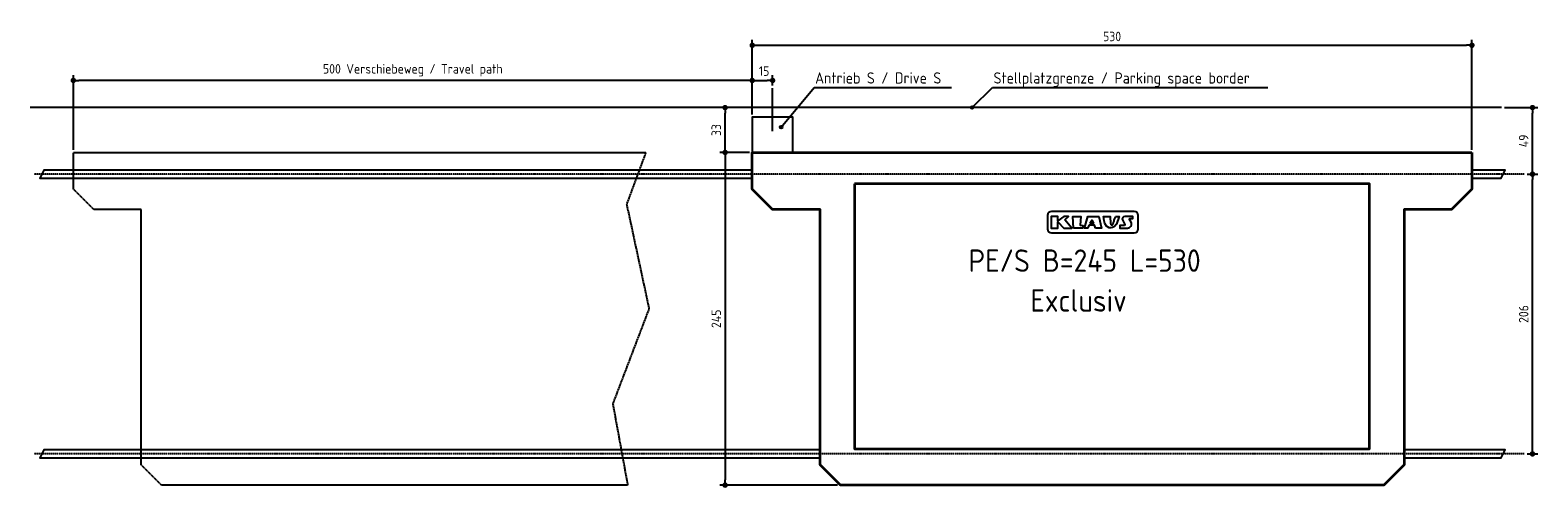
# Model space of a CAD drawing. Header units: millimetres. Extents: x -5468 to 5636, y -2800 to 570.
import ezdxf

# ---------------------------------------------------------------- set-up
doc = ezdxf.new("R2010")
doc.units = ezdxf.units.MM
doc.linetypes.add('GEN3', pattern=[6.25, 5, -1.25])
doc.linetypes.add('GEN7', pattern=[15, 10, -2.5, 0, -2.5])
for name, color, linetype in [('3', 6, 'GEN3'), ('4', 3, 'Continuous'), ('5', 3, 'Continuous'), ('7', 4, 'GEN7')]:
    doc.layers.add(name, color=color, linetype=linetype)
doc.layers.add('Sichtbare Kanten(DIN)', color=7, linetype='Continuous', lineweight=35)
doc.styles.get("Standard").update_dxf_attribs({"font": 'ISOCP.SHX'})
doc.dimstyles.new('GEN-ISO$0', dxfattribs={"dimscale": 20, "dimtxt": 3.5, "dimasz": 2, "dimexe": 2, "dimexo": 1, "dimgap": 1.5, "dimtad": 1, "dimdec": 1, "dimlfac": 0.1, "dimdsep": 46, "dimtxsty": 'Standard', "dimblk": 'PUNKT', "dimcen": 2, "dimclrd": 256, "dimclre": 256, "dimclrt": 2, "dimadec": 0, "dimazin": 0, "dimtp": 0.1, "dimtm": 0.1, "dimtfac": 0.71, "dimtdec": 1, "dimtmove": 2, "dimatfit": 3, "dimldrblk": 'PUNKT', "dimfxl": 1, "dimtolj": 1, "dimarcsym": 0})

# ---------------------------------------------------------------- blocks, each defined once
blk = doc.blocks.new('PUNKT')
at = {"layer": '4', "color": 0, "linetype": 'ByBlock'}
blk.add_line((-0.5, 0), (-1, 0), dxfattribs=at)
at = {"layer": '4', "color": 0, "linetype": 'ByBlock', "const_width": 0.5}
blk.add_lwpolyline([(-0.25, 0, 1), (0.25, 0, 1)], format="xyb", close=True, dxfattribs=at)
blk = doc.blocks.new('*D10')
at = {"layer": '5', "lineweight": -2, "transparency": 16777216}
for p, q in [((5556, -490), (5636, -490)), ((5596, -2510), (5596, -530)), ((5556, -2550), (5636, -2550))]:
    blk.add_line(p, q, dxfattribs=at)
at = {"layer": 'DEFPOINTS', "color": 0, "transparency": 16777216}
for p in [(5536, -490), (5596, -490), (5536, -2550)]:
    blk.add_point(p, dxfattribs=at)
at = {"layer": '5', "lineweight": -2, "transparency": 16777216, "xscale": 40, "yscale": 40, "zscale": 40}
for p, rotation in [((5596, -490), 90), ((5596, -2550), 270)]:
    blk.add_blockref('PUNKT', p, dxfattribs=dict(at, rotation=rotation))
at = {"layer": '5', "color": 2, "transparency": 16777216, "insert": (5531, -1520), "char_height": 70, "attachment_point": 5, "rotation": 90}
blk.add_mtext('\\A1;206', dxfattribs=at)
blk = doc.blocks.new('*D11')
at = {"layer": '5', "lineweight": -2, "transparency": 16777216}
for p, q in [((-170, -330), (-390, -330)), ((-350, -370), (-350, -2740)), ((479, -2780), (-390, -2780))]:
    blk.add_line(p, q, dxfattribs=at)
at = {"layer": 'DEFPOINTS', "color": 0, "transparency": 16777216}
for p in [(-150, -330), (-350, -2780), (499, -2780)]:
    blk.add_point(p, dxfattribs=at)
at = {"layer": '5', "lineweight": -2, "transparency": 16777216, "xscale": 40, "yscale": 40, "zscale": 40}
for p, rotation in [((-350, -330), 90), ((-350, -2780), 270)]:
    blk.add_blockref('PUNKT', p, dxfattribs=dict(at, rotation=rotation))
at = {"layer": '5', "color": 2, "transparency": 16777216, "insert": (-415, -1555), "char_height": 70, "attachment_point": 5, "rotation": 90}
blk.add_mtext('\\A1;245', dxfattribs=at)
blk = doc.blocks.new('*D12')
at = {"layer": '5', "lineweight": -2, "transparency": 16777216}
for p, q in [((5389, 0), (5636, 0)), ((5596, -450), (5596, -40)), ((5556, -490), (5636, -490))]:
    blk.add_line(p, q, dxfattribs=at)
at = {"layer": 'DEFPOINTS', "color": 0, "transparency": 16777216}
for p in [(5369, 0), (5596, 0), (5536, -490)]:
    blk.add_point(p, dxfattribs=at)
at = {"layer": '5', "lineweight": -2, "transparency": 16777216, "xscale": 40, "yscale": 40, "zscale": 40}
for p, rotation in [((5596, 0), 90), ((5596, -490), 270)]:
    blk.add_blockref('PUNKT', p, dxfattribs=dict(at, rotation=rotation))
at = {"layer": '5', "color": 2, "transparency": 16777216, "insert": (5531, -245), "char_height": 70, "attachment_point": 5, "rotation": 90}
blk.add_mtext('\\A1;49', dxfattribs=at)
blk = doc.blocks.new('*D13')
at = {"layer": '5', "lineweight": -2, "transparency": 16777216}
for p, q in [((-20, 0), (-390, 0)), ((-350, -290), (-350, -40)), ((-170, -330), (-390, -330))]:
    blk.add_line(p, q, dxfattribs=at)
at = {"layer": 'DEFPOINTS', "color": 0, "transparency": 16777216}
for p in [(-350, 0), (0, 0), (-150, -330)]:
    blk.add_point(p, dxfattribs=at)
at = {"layer": '5', "lineweight": -2, "transparency": 16777216, "xscale": 40, "yscale": 40, "zscale": 40}
for p, rotation in [((-350, 0), 90), ((-350, -330), 270)]:
    blk.add_blockref('PUNKT', p, dxfattribs=dict(at, rotation=rotation))
at = {"layer": '5', "color": 2, "transparency": 16777216, "insert": (-415, -165), "char_height": 70, "attachment_point": 5, "rotation": 90}
blk.add_mtext('\\A1;33', dxfattribs=at)
blk = doc.blocks.new('*D14')
at = {"layer": '5', "lineweight": -2, "transparency": 16777216}
for p, q in [((-150, -50), (-150, 240)), ((0, 164), (0, 240)), ((-110, 200), (-40, 200))]:
    blk.add_line(p, q, dxfattribs=at)
at = {"layer": 'DEFPOINTS', "color": 0, "transparency": 16777216}
for p in [(0, 200), (0, 144), (-150, -70)]:
    blk.add_point(p, dxfattribs=at)
at = {"layer": '5', "lineweight": -2, "transparency": 16777216, "xscale": 40, "yscale": 40, "zscale": 40, "rotation": 180}
blk.add_blockref('PUNKT', (-150, 200), dxfattribs=at)
at = {"layer": '5', "lineweight": -2, "transparency": 16777216, "xscale": 40, "yscale": 40, "zscale": 40}
blk.add_blockref('PUNKT', (0, 200), dxfattribs=at)
at = {"layer": '5', "color": 2, "transparency": 16777216, "insert": (-63, 269), "char_height": 70, "attachment_point": 5}
blk.add_mtext('\\A1;15', dxfattribs=at)
blk = doc.blocks.new('*D15')
at = {"layer": '5', "lineweight": -2, "transparency": 16777216}
for p, q in [((-5150, -310), (-5150, 240)), ((-150, -50), (-150, 240)), ((-190, 200), (-5110, 200))]:
    blk.add_line(p, q, dxfattribs=at)
at = {"layer": 'DEFPOINTS', "color": 0, "transparency": 16777216}
for p in [(-5150, 200), (-150, -70), (-5150, -330)]:
    blk.add_point(p, dxfattribs=at)
at = {"layer": '5', "lineweight": -2, "transparency": 16777216, "xscale": 40, "yscale": 40, "zscale": 40, "rotation": 180}
blk.add_blockref('PUNKT', (-5150, 200), dxfattribs=at)
at = {"layer": '5', "lineweight": -2, "transparency": 16777216, "xscale": 40, "yscale": 40, "zscale": 40}
blk.add_blockref('PUNKT', (-150, 200), dxfattribs=at)
at = {"layer": '5', "color": 2, "transparency": 16777216, "insert": (-2650, 275), "char_height": 70, "attachment_point": 5}
blk.add_mtext('\\A1;500 Verschiebeweg / Travel path', dxfattribs=at)
blk = doc.blocks.new('*D16')
at = {"layer": '5', "lineweight": -2, "transparency": 16777216}
for p, q in [((-150, -50), (-150, 499)), ((-110, 459), (5110, 459)), ((5150, -310), (5150, 499))]:
    blk.add_line(p, q, dxfattribs=at)
at = {"layer": 'DEFPOINTS', "color": 0, "transparency": 16777216}
for p in [(5150, 459), (-150, -70), (5150, -330)]:
    blk.add_point(p, dxfattribs=at)
at = {"layer": '5', "lineweight": -2, "transparency": 16777216, "xscale": 40, "yscale": 40, "zscale": 40, "rotation": 180}
blk.add_blockref('PUNKT', (-150, 459), dxfattribs=at)
at = {"layer": '5', "lineweight": -2, "transparency": 16777216, "xscale": 40, "yscale": 40, "zscale": 40}
blk.add_blockref('PUNKT', (5150, 459), dxfattribs=at)
at = {"layer": '5', "color": 2, "transparency": 16777216, "insert": (2500, 524), "char_height": 70, "attachment_point": 5}
blk.add_mtext('\\A1;530', dxfattribs=at)

msp = doc.modelspace()

# ---------------------------------------------------------------- hatches: boundary and pattern name
h = msp.add_hatch(color=256)
edge = h.paths.add_edge_path()
edge.add_arc((1468.337, 0), 10, 11.4591559, 224.986051)
edge.add_arc((1468.337, 0), 10, 224.986051, 371.4591559)
h = msp.add_hatch(color=256)
edge = h.paths.add_edge_path()
edge.add_arc((62.322, -144.466), 10, 11.4591559, 224.986051)
edge.add_arc((62.322, -144.466), 10, 224.986051, 371.4591559)

# ---------------------------------------------------------------- linework, layer by layer
for p, q in [((0, -174.614), (0, 143.502)), ((62.322, -144.466), (305.38, 148.853)), ((305.38, 148.853), (1316.565, 148.853)), ((1468.337, 0), (1619.532, 148.853)), ((1619.532, 148.853), (3646.804, 148.853)), ((5368.832, 0), (-5468.032, 0))]:
    msp.add_line(p, q)
for points in [[(-150, -330), (150, -330), (150, -70), (-150, -70)], [(2151.842, -826.436), (2180.134, -800.967), (2144.463, -800.967), (2100.329, -833.37), (2100.329, -800.967), (2051.727, -800.967), (2052.305, -886.608), (2100.329, -886.608), (2100.329, -840.892), (2144.335, -886.608), (2202.757, -886.608)], [(2216.161, -886.886), (2210.906, -800.967), (2269.702, -800.967), (2264.097, -866.344), (2284.93, -866.932), (2281.713, -886.886)], [(2378.502, -886.886), (2370.014, -866.344), (2330.662, -866.344), (2320.073, -886.886), (2296.518, -886.886), (2320.813, -800.967), (2401.916, -800.967), (2421.659, -886.886)], [(2337.117, -851.513), (2351.494, -828.166), (2364.011, -851.513)], [(2524.925, -800.967), (2553.163, -800.967), (2533.245, -857.077), (2518.545, -875.041), (2503.845, -883.786), (2491.684, -886.168), (2478.016, -885.124), (2460.053, -872.805), (2447.149, -852.623), (2441.203, -834.382), (2438.251, -816.859), (2436.715, -800.967), (2486.94, -800.967), (2489.227, -853.047), (2489.967, -857.864), (2490.412, -858.885), (2490.879, -859.851), (2491.299, -860.612), (2491.684, -861.2), (2492.046, -861.649), (2492.396, -861.992), (2492.746, -862.261), (2493.108, -862.488), (2493.491, -862.702), (2493.892, -862.905), (2494.306, -863.094), (2494.728, -863.266), (2495.154, -863.42), (2495.578, -863.551), (2495.995, -863.658), (2496.402, -863.737), (2496.792, -863.786), (2497.17, -863.809), (2497.536, -863.809), (2497.893, -863.789), (2498.245, -863.752), (2498.594, -863.703), (2498.942, -863.645), (2499.292, -863.582), (2499.646, -863.515), (2500.003, -863.443), (2500.359, -863.363), (2500.712, -863.273), (2501.059, -863.169), (2501.398, -863.048), (2501.727, -862.907), (2502.041, -862.744), (2502.341, -862.556), (2502.628, -862.346), (2502.904, -862.117), (2503.174, -861.872), (2503.441, -861.614), (2503.707, -861.346), (2503.976, -861.072), (2504.251, -860.794), (2504.537, -860.504), (2504.853, -860.145), (2505.218, -859.647), (2505.651, -858.942), (2506.174, -857.96), (2506.806, -856.633), (2507.568, -854.891), (2508.478, -852.665), (2509.56, -849.87), (2510.848, -846.358), (2512.378, -841.963), (2514.186, -836.519), (2516.308, -829.863), (2518.781, -821.829), (2521.641, -812.252)]]:
    msp.add_lwpolyline(points, close=True)
for points in [[(-149.644, -460), (-5366.102, -460), (-5396.102, -520), (-149.644, -520)], [(5150.356, -520), (5365.585, -520), (5395.585, -460), (5150.356, -460)], [(2489.967, -857.864), (2489.888, -857.681)], [(349.356, -2520), (-5366.102, -2520), (-5396.102, -2580), (349.356, -2580)], [(4651.356, -2580), (5365.585, -2580), (5395.585, -2520), (4651.356, -2520)]]:
    msp.add_lwpolyline(points)
for points in [[(2054.017, -922.111), (2663.382, -922.111, 0.414213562), (2692.182, -893.311), (2692.182, -793.237, 0.414213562), (2663.382, -764.437), (2054.017, -764.437, 0.414213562), (2025.217, -793.237), (2025.217, -893.311, 0.414213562)], [(2639.405, -844.247), (2627.906, -823.26, -0.569920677), (2631.852, -816.598), (2651.839, -816.598), (2652.915, -800.967), (2593.35, -800.967, 0.562128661), (2577.364, -827.242), (2594.5, -860.347, -0.562128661), (2590.504, -866.915), (2556.905, -866.915), (2557.505, -883.133), (2557.644, -886.886), (2614.148, -886.886, 0.569920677)]]:
    msp.add_lwpolyline(points, format="xyb", close=True)
for centre in [(1468.337, 0), (62.322, -144.466)]:
    msp.add_circle(centre, 10)
at = {"layer": '3'}
msp.add_lwpolyline([(-910.545, -1480.637), (-1177.504, -2180.846), (-1067.58, -2780), (-4501, -2780), (-4651, -2630), (-4651, -749.487), (-5000, -749.487), (-5150, -599.487), (-5150, -330), (-934.101, -330), (-1075.431, -711.609)], close=True, dxfattribs=at)
at = {"layer": '7'}
for p, q in [((5535.841, -490), (-5441.666, -490)), ((5535.841, -2550), (-5441.666, -2550))]:
    msp.add_line(p, q, dxfattribs=at)
at = {"layer": 'Sichtbare Kanten(DIN)'}
msp.add_lwpolyline([(5150, -330), (5150, -599.487), (5000, -749.487), (4651, -749.487), (4651, -2630), (4501, -2780), (499, -2780), (349, -2630), (349, -749.487), (0, -749.487), (-150, -599.487), (-150, -330)], close=True, dxfattribs=at)
msp.add_lwpolyline([(604, -561.819), (604, -2511.819), (4396, -2511.819), (4396, -561.819), (603.746, -561.819)], dxfattribs=at)

# ---------------------------------------------------------------- texts
for s, height, p in [('Antrieb S / Drive S', 82.5, (312.728, 177.045)), ('Stellplatzgrenze / Parking space border', 82.5, (1626.88, 177.045)), ('PE/S B=245 L=530', 165, (1442.759, -1209.201)), ('Exclusiv', 165, (1898.299, -1502.93))]:
    msp.add_text(s, height=height).set_placement(p)

# ---------------------------------------------------------------- dimensions: what is measured, and where the dimension line sits
at = {"layer": '5'}
dim = msp.add_linear_dim(base=(5150, 459.497), p1=(-150, -70), p2=(5150, -330), dimstyle='GEN-ISO$0', override={"dimdec": 2, "dimtdec": 0}, dxfattribs=at)
dim.commit()
dim.dimension.update_dxf_attribs({"geometry": '*D16', "text_midpoint": (2500, 524.497)})
dim = msp.add_linear_dim(base=(-5150, 200), p1=(-150, -70), p2=(-5150, -330), text='<> Verschiebeweg / Travel path', dimstyle='GEN-ISO$0', override={"dimdec": 2, "dimtdec": 0}, dxfattribs=at)
dim.commit()
dim.dimension.update_dxf_attribs({"geometry": '*D15', "text_midpoint": (-2650, 274.931)})
dim = msp.add_linear_dim(base=(0, 199.987), p1=(-150, -70), p2=(0, 143.502), dimstyle='GEN-ISO$0', override={"dimdec": 2, "dimtdec": 0}, dxfattribs=at)
dim.commit()
dim.dimension.update_dxf_attribs({"geometry": '*D14', "text_midpoint": (-63.272, 268.915), "dimtype": 160})
for base, p1, p2, picture, middle in [((-350, 0), (-150, -330), (0.356, 0), '*D13', (-415, -165)), ((5595.585, 0), (5535.841, -490), (5368.832, 0), '*D12', (5530.585, -245)), ((-350, -2780), (-150, -330), (499, -2780), '*D11', (-415.007, -1555)), ((5595.585, -490), (5535.841, -2550), (5535.841, -490), '*D10', (5530.578, -1520))]:
    dim = msp.add_linear_dim(base=base, p1=p1, p2=p2, angle=90, dimstyle='GEN-ISO$0', override={"dimdec": 2, "dimtdec": 0}, dxfattribs=at)
    dim.commit()
    dim.dimension.update_dxf_attribs({"geometry": picture, "text_midpoint": middle})

doc.saveas('drawing.dxf')
